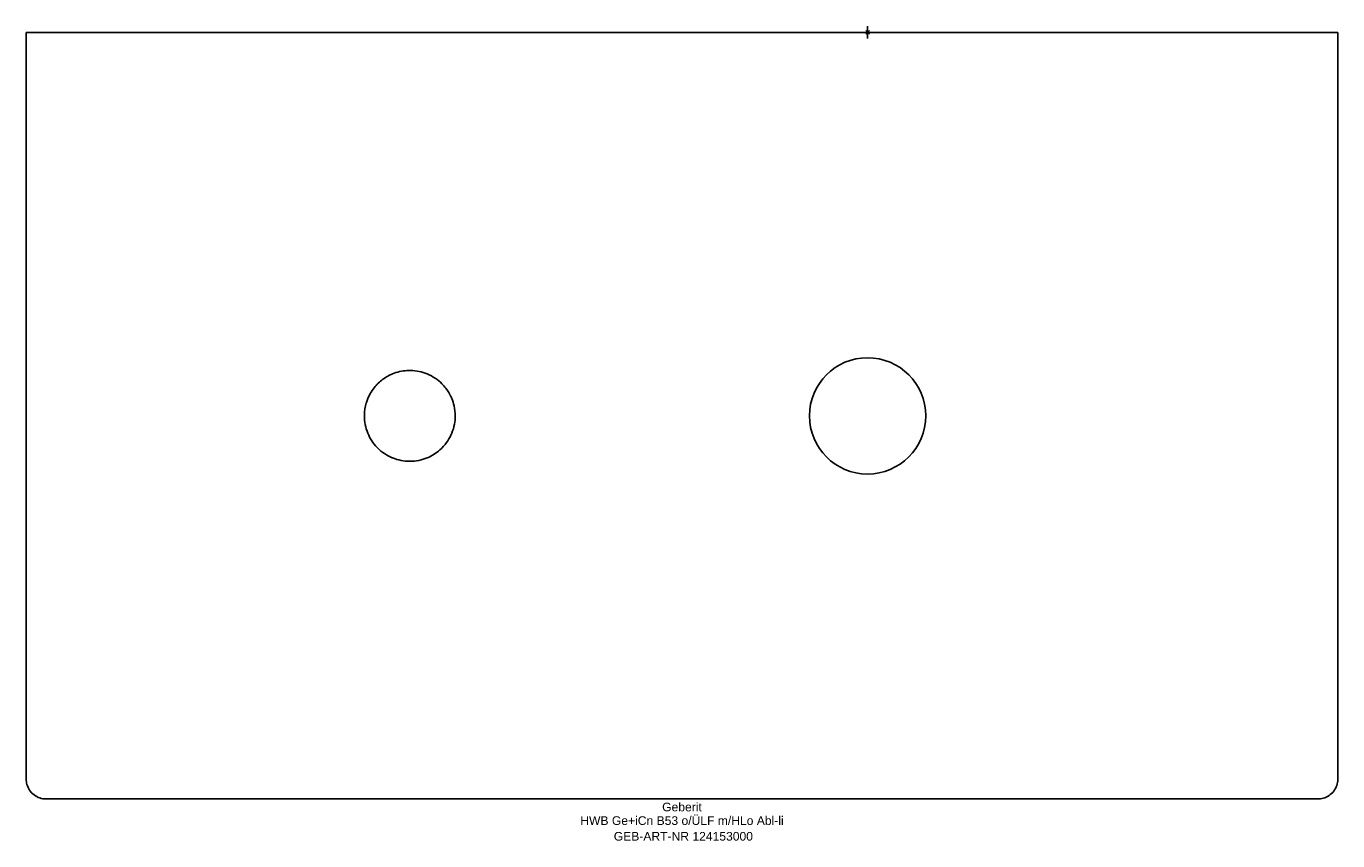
# Model space of a CAD drawing. Header units: millimetres. Extents: x -340 to 190, y -327 to 2.
import ezdxf
from ezdxf.enums import TextEntityAlignment as Align

# ---------------------------------------------------------------- set-up
doc = ezdxf.new("R2010")
doc.units = ezdxf.units.MM
doc.layers.get('0').update_dxf_attribs({"linetype": 'CONTINUOUS'})
for name, color, linetype, lineweight in [('Arbeitspunkt(DIN)', 7, 'CONTINUOUS', 25), ('GEB-ART-NR', 1, 'CONTINUOUS', 18), ('GEB-BEZUG', 2, 'CONTINUOUS', 25), ('GEB-TEXT', 5, 'CONTINUOUS', 18)]:
    doc.layers.add(name, color=color, linetype=linetype, lineweight=lineweight)
doc.layers.add('GEB-KONTUR-A', color=5, linetype='CONTINUOUS')
doc.styles.get("Standard").update_dxf_attribs({"font": 'arial.ttf'})

# ---------------------------------------------------------------- blocks, each defined once
blk = doc.blocks.new('Einfügepunkt')
at = {"layer": 'GEB-BEZUG'}
for p, q in [((-0.71, -0.71), (0.71, 0.71)), ((-0.71, 0.71), (0.71, -0.71))]:
    blk.add_line(p, q, dxfattribs=at)

msp = doc.modelspace()

# ---------------------------------------------------------------- linework, layer by layer
at = {"layer": 'Arbeitspunkt(DIN)', "ltscale": 25}
for q in [(-2.5, 0), (0, 2.5), (0, -2.5), (2.5, 0)]:
    msp.add_line((0, 0), q, dxfattribs=at)
at = {"layer": 'GEB-KONTUR-A', "ltscale": 25}
for p, q in [((-334.2, 0), (-340, 0)), ((-340, -301.85), (-340, 0)), ((-334.2, 0), (0, 0)), ((0, 0), (184.2, 0)), ((190, 0), (184.2, 0)), ((190, 0), (190, -301.85)), ((-340, -301.85), (-340, -301.85)), ((190, -301.85), (190, -301.85)), ((0, -309.85), (-332, -309.85)), ((0, -309.85), (182, -309.85))]:
    msp.add_line(p, q, dxfattribs=at)
msp.add_circle((0, -155), 23.5, dxfattribs=at)
for points, knots in [([(-203.36, -155), (-203.36, -157.29), (-202.9, -159.74), (-201.96, -162.02), (-201.1, -164.12), (-199.82, -166.07), (-198.26, -167.7), (-198.17, -167.8), (-198.08, -167.9), (-197.98, -167.99), (-196.26, -169.71), (-194.25, -171.02), (-192.15, -171.91), (-192.11, -171.92), (-192.06, -171.94), (-192.02, -171.96), (-189.7, -172.91), (-187.3, -173.35), (-185, -173.35), (-182.48, -173.35), (-180.09, -172.83), (-177.98, -171.96), (-177.72, -171.85), (-177.47, -171.74), (-177.23, -171.63), (-175.28, -170.72), (-173.67, -169.56), (-172.35, -168.31), (-172.24, -168.21), (-172.13, -168.1), (-172.02, -167.99), (-170.13, -166.1), (-168.86, -164.03), (-168.04, -162.03), (-167.02, -159.57), (-166.65, -157.19), (-166.64, -155.03), (-166.64, -155.02), (-166.64, -155.01), (-166.64, -155), (-166.64, -153.64), (-166.79, -152.29), (-167.09, -150.96), (-167.33, -149.88), (-167.66, -148.88), (-168.04, -147.97), (-168.08, -147.86), (-168.13, -147.75), (-168.18, -147.64), (-168.32, -147.31), (-168.47, -146.99), (-168.64, -146.67), (-168.69, -146.56), (-168.75, -146.46), (-168.8, -146.35), (-168.86, -146.25), (-168.92, -146.14), (-168.98, -146.03), (-169.03, -145.93), (-169.09, -145.82), (-169.16, -145.72), (-169.18, -145.68), (-169.2, -145.64), (-169.23, -145.6), (-169.92, -144.44), (-170.85, -143.18), (-172.02, -142.01), (-173.62, -140.41), (-175.66, -138.99), (-177.98, -138.04), (-180.06, -137.18), (-182.36, -136.7), (-184.67, -136.66), (-184.78, -136.66), (-184.89, -136.66), (-185, -136.66), (-185.29, -136.66), (-185.58, -136.66), (-185.88, -136.68), (-185.94, -136.68), (-186, -136.68), (-186.07, -136.69), (-186.09, -136.69), (-186.11, -136.69), (-186.13, -136.69), (-186.15, -136.69), (-186.18, -136.69), (-186.2, -136.69), (-188.13, -136.82), (-190.13, -137.26), (-192.02, -138.04), (-192.34, -138.17), (-192.65, -138.31), (-192.97, -138.46), (-193.27, -138.61), (-193.57, -138.76), (-193.88, -138.93), (-195.22, -139.67), (-196.56, -140.63), (-197.76, -141.79), (-197.83, -141.86), (-197.91, -141.94), (-197.98, -142.01), (-198.09, -142.12), (-198.2, -142.23), (-198.3, -142.34), (-198.41, -142.45), (-198.51, -142.56), (-198.62, -142.68), (-198.72, -142.79), (-198.82, -142.91), (-198.92, -143.03), (-198.96, -143.07), (-199, -143.11), (-199.03, -143.15), (-200.15, -144.48), (-201.2, -146.14), (-201.96, -147.98), (-202.18, -148.5), (-202.37, -149.02), (-202.54, -149.58), (-202.56, -149.64), (-202.57, -149.7), (-202.59, -149.76), (-203.04, -151.26), (-203.34, -153.01), (-203.36, -154.84), (-203.36, -154.89), (-203.36, -154.95), (-203.36, -155)], [-3.244755, -3.244755, -3.244755, -3.244755, -2.936575, -2.936575, -2.936575, -2.651523, -2.651523, -2.651523, -2.634453, -2.634453, -2.634453, -2.326438, -2.326438, -2.326438, -2.320309, -2.320309, -2.320309, -1.980749, -1.980749, -1.980749, -1.608508, -1.608508, -1.608508, -1.563933, -1.563933, -1.563933, -1.207774, -1.207774, -1.207774, -1.177583, -1.177583, -1.177583, -0.647592, -0.647592, -0.647592, 0, 0, 0, 0.003264, 0.003264, 0.003264, 0.410195, 0.410195, 0.410195, 0.743985, 0.743985, 0.743985, 0.785896, 0.785896, 0.785896, 0.913764, 0.913764, 0.913764, 0.956117, 0.956117, 0.956117, 0.998039, 0.998039, 0.998039, 1.039103, 1.039103, 1.039103, 1.05452, 1.05452, 1.05452, 1.492094, 1.492094, 1.492094, 2.090651, 2.090651, 2.090651, 2.630251, 2.630251, 2.630251, 2.656092, 2.656092, 2.656092, 2.724337, 2.724337, 2.724337, 2.739265, 2.739265, 2.739265, 2.744316, 2.744316, 2.744316, 2.749538, 2.749538, 2.749538, 3.202046, 3.202046, 3.202046, 3.278461, 3.278461, 3.278461, 3.352986, 3.352986, 3.352986, 3.684575, 3.684575, 3.684575, 3.705129, 3.705129, 3.705129, 3.735622, 3.735622, 3.735622, 3.766102, 3.766102, 3.766102, 3.796404, 3.796404, 3.796404, 3.807016, 3.807016, 3.807016, 4.142981, 4.142981, 4.142981, 4.236873, 4.236873, 4.236873, 4.246961, 4.246961, 4.246961, 4.493665, 4.493665, 4.493665, 4.500905, 4.500905, 4.500905, 4.500905]), ([(-332, -309.85), (-332.86, -309.85), (-333.74, -309.7), (-335.38, -309.15), (-336.16, -308.73), (-337.54, -307.68), (-338.15, -307.03), (-339.12, -305.59), (-339.49, -304.78), (-339.9, -303.27), (-340, -302.55), (-340, -301.85)], [0, 0, 0, 0, 0.25915, 0.25915, 0.519242, 0.519242, 0.77925, 0.77925, 1.039306, 1.039306, 1.251447, 1.251447, 1.251447, 1.251447]), ([(190, -301.85), (190, -302.71), (189.86, -303.58), (189.3, -305.22), (188.89, -306.01), (187.83, -307.39), (187.19, -308), (185.75, -308.97), (184.94, -309.34), (183.42, -309.75), (182.71, -309.85), (182, -309.85)], [0, 0, 0, 0, 0.259193, 0.259193, 0.519354, 0.519354, 0.779402, 0.779402, 1.039455, 1.039455, 1.251446, 1.251446, 1.251446, 1.251446])]:
    msp.add_open_spline(points, degree=3, knots=knots, dxfattribs=at)

# ---------------------------------------------------------------- block references
at = {"ltscale": 25}
msp.add_blockref('Einfügepunkt', (0, 0), dxfattribs=at)

# ---------------------------------------------------------------- texts
at = {"layer": 'GEB-ART-NR'}
msp.add_text('GEB-ART-NR 124153000', height=3.5, dxfattribs=at).set_placement((-74.45, -326.69), align=Align.CENTER)
at = {"layer": 'GEB-TEXT'}
for s, p in [('Geberit', (-75, -314.85)), ('HWB Ge+iCn B53 o/ÜLF m/HLo Abl-li', (-75, -320.35))]:
    msp.add_text(s, height=3.5, dxfattribs=at).set_placement(p, align=Align.CENTER)

doc.saveas('drawing.dxf')
